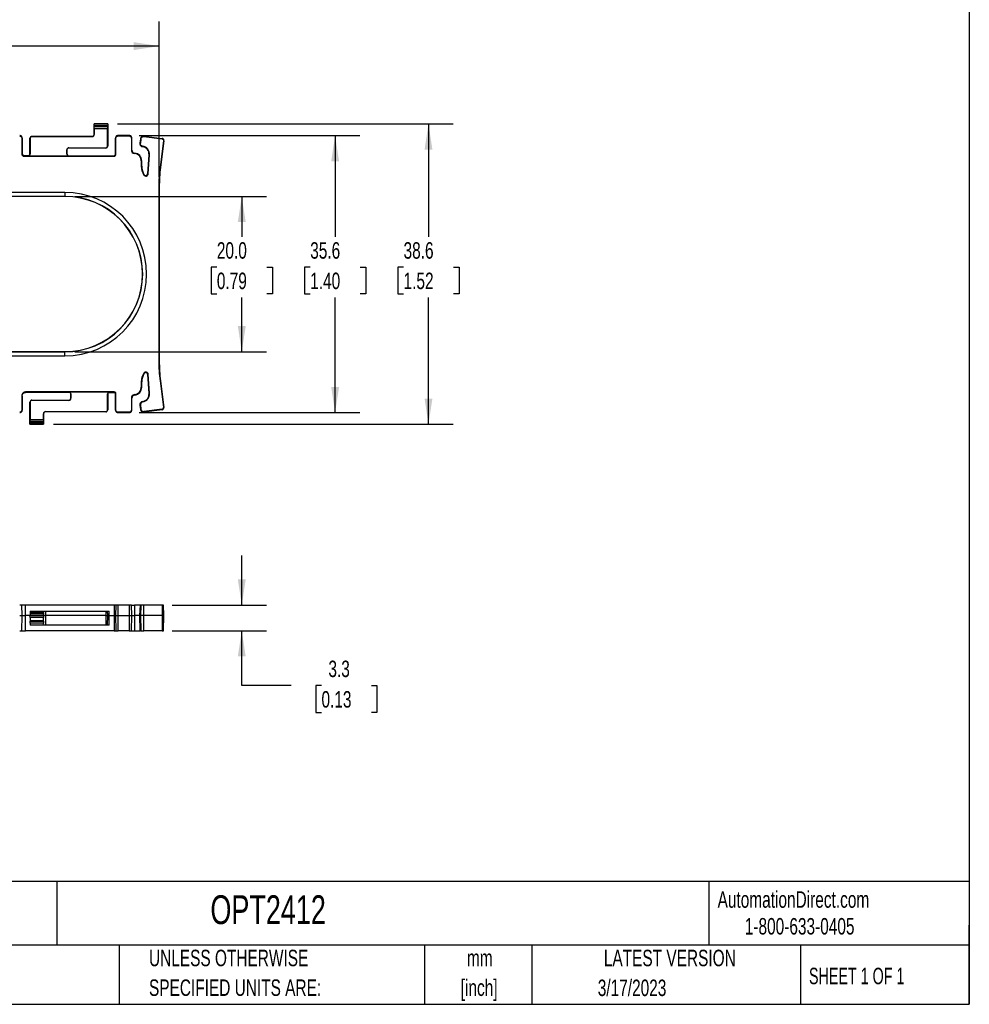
# Model space of a CAD drawing. Header units: millimetres. Extents: x 6 to 273, y 6 to 210.
# Tile 2 of 3: x 151 to 273, y 6 to 133. Entities that reach past the tile are written whole.
import ezdxf

# ---------------------------------------------------------------- set-up
doc = ezdxf.new("R2010")
doc.units = ezdxf.units.MM
doc.layers.add('DIMENSIONS', color=140, linetype='Continuous', lineweight=25)
doc.layers.add('TEXT', color=140, linetype='Continuous', lineweight=25)
doc.styles.add('SLDTEXTSTYLE0', font='TXT', dxfattribs={"width": 0.7})
doc.styles.add('SLDTEXTSTYLE1', font='TXT', dxfattribs={"width": 0.65})
doc.dimstyles.new('SLDDIMSTYLE0', dxfattribs={"dimtxt": 2.158008, "dimasz": 3.302, "dimexe": 0, "dimexo": 0.0625, "dimgap": 0.539502, "dimtad": 0, "dimtih": 1, "dimtoh": 1, "dimrnd": 1e-09, "dimzin": 12, "dimdsep": 46, "dimtxsty": 'SLDTEXTSTYLE0', "dimsah": 1, "dimcen": 0.09, "dimadec": 0, "dimazin": 3, "dimtfac": 1, "dimtmove": 0, "dimatfit": 0, "dimfxl": 0, "dimfrac": 2, "dimtolj": 1, "dimtzin": 12, "dimarcsym": 0})
doc.dimstyles.new('SLDDIMSTYLE1', dxfattribs={"dimtxt": 2.158008, "dimasz": 3.302, "dimexe": 0, "dimexo": 0.0625, "dimgap": 0.539502, "dimtad": 0, "dimtih": 1, "dimtoh": 1, "dimrnd": 1e-09, "dimzin": 4, "dimdsep": 46, "dimtxsty": 'SLDTEXTSTYLE0', "dimsah": 1, "dimcen": 0.09, "dimadec": 0, "dimazin": 1, "dimtfac": 1, "dimtofl": 0, "dimtmove": 0, "dimatfit": 3, "dimfxl": 0, "dimfrac": 2, "dimtolj": 1, "dimtzin": 12, "dimarcsym": 0})
doc.dimstyles.new('SLDDIMSTYLE2', dxfattribs={"dimtxt": 2.158008, "dimasz": 3.302, "dimexe": 0, "dimexo": 0.0625, "dimgap": 0.539502, "dimtad": 0, "dimtih": 1, "dimtoh": 1, "dimrnd": 1e-09, "dimzin": 12, "dimdsep": 46, "dimtxsty": 'SLDTEXTSTYLE0', "dimsah": 1, "dimcen": 0.09, "dimadec": 0, "dimazin": 3, "dimtfac": 1, "dimtofl": 0, "dimtmove": 0, "dimatfit": 3, "dimfxl": 0, "dimfrac": 2, "dimtolj": 1, "dimtzin": 12, "dimarcsym": 0})

# ---------------------------------------------------------------- blocks, each defined once
blk = doc.blocks.new('SW_NOTE_0')
at = {"layer": 'TEXT', "color": 0, "char_height": 2.117, "attachment_point": 2, "style": 'SLDTEXTSTYLE0'}
for s, insert in [('mm', (2.84, 2.73)), ('[inch]', (2.76, -1.09))]:
    blk.add_mtext(s, dxfattribs=dict(at, insert=insert))
blk = doc.blocks.new('SW_NOTE_0_1')
at = {"layer": 'TEXT', "color": 0, "char_height": 2.1167, "attachment_point": 1, "style": 'SLDTEXTSTYLE0'}
for s, insert in [('UNLESS OTHERWISE', (0, 2.73)), ('SPECIFIED UNITS ARE:', (0, -1.09))]:
    blk.add_mtext(s, dxfattribs=dict(at, insert=insert))
blk = doc.blocks.new('SW_NOTE_0_5')
at = {"layer": 'TEXT', "color": 0, "char_height": 2.1167, "attachment_point": 1, "style": 'SLDTEXTSTYLE0'}
for s, insert in [('METRIC UNITS USED', (0, 2.73)), ('FOR PART DESIGN', (0, -1.09))]:
    blk.add_mtext(s, dxfattribs=dict(at, insert=insert))
blk = doc.blocks.new('_D')
at = {"layer": 'DIMENSIONS'}
for p, q in [((179.53, 57.66), (179.53, 64.01)), ((170.57, 57.66), (182.71, 57.66)), ((170.57, 54.36), (182.71, 54.36)), ((179.53, 47.3), (179.53, 54.36)), ((185.88, 47.3), (179.53, 47.3)), ((189.78, 47.3), (189.05, 47.3)), ((189.05, 47.3), (189.05, 43.87)), ((196.19, 47.3), (196.91, 47.3)), ((196.91, 47.3), (196.91, 43.87)), ((189.05, 43.87), (189.78, 43.87)), ((196.91, 43.87), (196.19, 43.87))]:
    blk.add_line(p, q, dxfattribs=at)
for points in [[(179.53, 57.66), (180.04, 60.96), (179.03, 60.96)], [(179.53, 54.36), (179.03, 51.06), (180.04, 51.06)]]:
    blk.add_solid(points, dxfattribs=at)
at = {"layer": 'DIMENSIONS', "char_height": 2.117, "attachment_point": 1, "style": 'SLDTEXTSTYLE0'}
for s, insert in [('3.3', (190.67, 50.52)), ('0.13', (189.78, 46.6))]:
    blk.add_mtext(s, dxfattribs=dict(at, insert=insert))
blk = doc.blocks.new('_D_1')
at = {"layer": 'DIMENSIONS'}
for p, q in [((158.08, 110.18), (182.71, 110.18)), ((179.53, 110.18), (179.53, 104.99)), ((176.33, 101.08), (175.6, 101.08)), ((175.6, 101.08), (175.6, 97.65)), ((182.74, 101.08), (183.47, 101.08)), ((183.47, 101.08), (183.47, 97.65)), ((175.6, 97.65), (176.33, 97.65)), ((183.47, 97.65), (182.74, 97.65)), ((179.53, 90.2), (179.53, 97.17)), ((158.08, 90.2), (182.71, 90.2))]:
    blk.add_line(p, q, dxfattribs=at)
for points in [[(179.53, 110.18), (179.03, 106.88), (180.04, 106.88)], [(179.53, 90.2), (180.04, 93.5), (179.03, 93.5)]]:
    blk.add_solid(points, dxfattribs=at)
at = {"layer": 'DIMENSIONS', "char_height": 2.117, "attachment_point": 1, "style": 'SLDTEXTSTYLE0'}
for s, insert in [('20.0', (176.33, 104.29)), ('0.79', (176.33, 100.38))]:
    blk.add_mtext(s, dxfattribs=dict(at, insert=insert))
blk = doc.blocks.new('_D_2')
at = {"layer": 'DIMENSIONS'}
for p, q in [((166.34, 118), (194.71, 118)), ((191.53, 118), (191.53, 104.99)), ((188.33, 101.08), (187.6, 101.08)), ((187.6, 101.08), (187.6, 97.65)), ((194.74, 101.08), (195.47, 101.08)), ((195.47, 101.08), (195.47, 97.65)), ((187.6, 97.65), (188.33, 97.65)), ((195.47, 97.65), (194.74, 97.65)), ((191.53, 82.39), (191.53, 97.17)), ((166.34, 82.39), (194.71, 82.39))]:
    blk.add_line(p, q, dxfattribs=at)
for points in [[(191.53, 118), (191.03, 114.7), (192.04, 114.7)], [(191.53, 82.39), (192.04, 85.69), (191.03, 85.69)]]:
    blk.add_solid(points, dxfattribs=at)
at = {"layer": 'DIMENSIONS', "char_height": 2.117, "attachment_point": 1, "style": 'SLDTEXTSTYLE0'}
for s, insert in [('35.6', (188.33, 104.29)), ('1.40', (188.33, 100.38))]:
    blk.add_mtext(s, dxfattribs=dict(at, insert=insert))
blk = doc.blocks.new('_D_3')
at = {"layer": 'DIMENSIONS'}
for p, q in [((163.58, 119.49), (206.71, 119.49)), ((203.53, 119.49), (203.53, 104.99)), ((200.33, 101.08), (199.6, 101.08)), ((199.6, 101.08), (199.6, 97.65)), ((206.74, 101.08), (207.47, 101.08)), ((207.47, 101.08), (207.47, 97.65)), ((199.6, 97.65), (200.33, 97.65)), ((207.47, 97.65), (206.74, 97.65)), ((203.53, 80.89), (203.53, 97.17)), ((155.33, 80.89), (206.71, 80.89))]:
    blk.add_line(p, q, dxfattribs=at)
for points in [[(203.53, 119.49), (203.03, 116.19), (204.04, 116.19)], [(203.53, 80.89), (204.04, 84.19), (203.03, 84.19)]]:
    blk.add_solid(points, dxfattribs=at)
at = {"layer": 'DIMENSIONS', "char_height": 2.117, "attachment_point": 1, "style": 'SLDTEXTSTYLE0'}
for s, insert in [('38.6', (200.33, 104.29)), ('1.52', (200.33, 100.38))]:
    blk.add_mtext(s, dxfattribs=dict(at, insert=insert))
blk = doc.blocks.new('_D_4')
at = {"layer": 'DIMENSIONS'}
for p, q in [((44.75, 112.63), (44.75, 132.67)), ((168.93, 112.63), (168.93, 132.67)), ((44.75, 129.49), (100.22, 129.49)), ((103.14, 129.49), (102.42, 129.49)), ((102.42, 129.49), (102.42, 126.06)), ((109.56, 129.49), (110.28, 129.49)), ((110.28, 129.49), (110.28, 126.06)), ((168.93, 129.49), (112.48, 129.49)), ((102.42, 126.06), (103.14, 126.06)), ((110.28, 126.06), (109.56, 126.06))]:
    blk.add_line(p, q, dxfattribs=at)
for points in [[(44.75, 129.49), (48.05, 128.98), (48.05, 130)], [(168.93, 129.49), (165.63, 130), (165.63, 128.98)]]:
    blk.add_solid(points, dxfattribs=at)
at = {"layer": 'DIMENSIONS', "char_height": 2.117, "attachment_point": 1, "style": 'SLDTEXTSTYLE0'}
for s, insert in [('124.2', (102.25, 132.7)), ('4.89', (103.14, 128.79))]:
    blk.add_mtext(s, dxfattribs=dict(at, insert=insert))

msp = doc.modelspace()

# ---------------------------------------------------------------- linework, layer by layer
for p, q in [((160.558, 119.491), (160.557, 119.492)), ((160.557, 118.144), (160.557, 119.492)), ((160.557, 119.492), (162.307, 119.492)), ((162.306, 119.491), (160.558, 119.491)), ((160.568, 119.292), (162.297, 119.292)), ((162.29, 119.109), (160.575, 119.109)), ((162.307, 119.492), (162.306, 119.491)), ((162.307, 119.492), (162.307, 116.644)), ((152.557, 117.87), (152.557, 117.894)), ((152.557, 117.894), (160.307, 117.894)), ((160.307, 117.87), (152.557, 117.87)), ((160.307, 117.87), (160.307, 117.894)), ((160.557, 118.144), (160.581, 118.144)), ((160.581, 118.877), (160.581, 118.144)), ((162.283, 118.877), (160.581, 118.877)), ((162.283, 116.644), (162.283, 118.877)), ((163.627, 117.938), (163.627, 117.997)), ((165.073, 117.997), (163.627, 117.997)), ((163.627, 117.938), (165.073, 117.938)), ((165.073, 117.997), (165.073, 117.938)), ((166.912, 117.928), (166.912, 117.868)), ((166.956, 117.866), (166.963, 117.924)), ((166.956, 117.866), (169.303, 117.564)), ((166.963, 117.924), (169.31, 117.623)), ((151.255, 117.671), (151.255, 115.601)), ((151.255, 117.671), (151.314, 117.671)), ((151.314, 117.671), (151.314, 115.601)), ((152.307, 117.644), (152.331, 117.644)), ((152.307, 115.601), (152.307, 117.644)), ((152.331, 117.644), (152.331, 115.601)), ((157.307, 116.419), (162.057, 116.419)), ((157.307, 116.394), (157.307, 116.419)), ((162.057, 116.419), (162.057, 116.394)), ((162.307, 116.644), (162.283, 116.644)), ((163.301, 115.601), (163.301, 117.671)), ((163.301, 117.671), (163.36, 117.671)), ((163.36, 115.601), (163.36, 117.671)), ((165.34, 117.671), (165.34, 116.136)), ((165.34, 117.671), (165.399, 117.671)), ((165.399, 116.136), (165.399, 117.671)), ((166.508, 117.573), (166.437, 117.02)), ((166.496, 117.013), (166.437, 117.02)), ((166.567, 117.565), (166.496, 117.013)), ((166.508, 117.573), (166.567, 117.565)), ((166.776, 116.567), (166.786, 116.625)), ((169.473, 117.343), (169.033, 113.915)), ((169.532, 117.335), (169.091, 113.908)), ((169.31, 117.623), (169.303, 117.564)), ((169.473, 117.343), (169.532, 117.335)), ((151.314, 115.601), (151.255, 115.601)), ((151.514, 115.342), (151.514, 115.401)), ((152.107, 115.401), (151.514, 115.401)), ((151.514, 115.342), (163.101, 115.342)), ((152.107, 115.401), (152.107, 115.377)), ((152.107, 115.377), (157.257, 115.377)), ((152.307, 115.601), (152.331, 115.601)), ((157.033, 115.601), (157.033, 116.144)), ((157.057, 116.144), (157.033, 116.144)), ((157.033, 115.601), (157.057, 115.601)), ((157.057, 116.144), (157.057, 115.601)), ((157.257, 115.377), (157.257, 115.401)), ((157.257, 115.401), (163.101, 115.401)), ((162.057, 116.394), (157.307, 116.394)), ((163.101, 115.401), (163.101, 115.342)), ((163.36, 115.601), (163.301, 115.601)), ((165.399, 116.136), (165.34, 116.136)), ((165.759, 115.744), (165.754, 115.685)), ((167.446, 113.073), (167.611, 115.519)), ((167.505, 113.069), (167.67, 115.515)), ((167.67, 115.515), (167.611, 115.519)), ((166.619, 114.741), (166.619, 114.04)), ((166.619, 114.741), (166.678, 114.741)), ((166.619, 114.04), (166.678, 114.04)), ((166.678, 114.04), (166.678, 114.741)), ((169.033, 113.915), (169.091, 113.908)), ((166.998, 112.957), (166.949, 112.925)), ((167.505, 113.069), (167.446, 113.073)), ((168.869, 111.359), (168.928, 111.359)), ((168.869, 111.359), (168.869, 89.024)), ((168.928, 111.359), (168.928, 89.024)), ((156.807, 110.692), (56.807, 110.692)), ((156.807, 110.181), (56.807, 110.181)), ((156.807, 110.157), (56.807, 110.157)), ((156.807, 110.692), (156.807, 110.181)), ((156.807, 110.181), (156.807, 110.157)), ((56.807, 90.226), (156.807, 90.226)), ((56.807, 90.202), (156.807, 90.202)), ((156.807, 90.202), (156.807, 90.226)), ((156.807, 89.692), (156.807, 90.202)), ((56.807, 89.692), (156.807, 89.692)), ((168.869, 89.024), (168.928, 89.024)), ((166.949, 87.458), (166.998, 87.426)), ((167.446, 87.31), (167.505, 87.314)), ((167.611, 84.864), (167.446, 87.31)), ((167.67, 84.868), (167.505, 87.314)), ((166.619, 86.343), (166.678, 86.343)), ((166.619, 86.343), (166.619, 85.642)), ((166.678, 85.642), (166.678, 86.343)), ((169.033, 86.468), (169.091, 86.475)), ((169.033, 86.468), (169.473, 83.04)), ((169.091, 86.475), (169.532, 83.048)), ((163.127, 85.041), (151.737, 85.041)), ((151.737, 84.982), (151.737, 85.041)), ((157.357, 84.982), (151.737, 84.982)), ((162.507, 85.006), (157.357, 85.006)), ((157.357, 85.006), (157.357, 84.982)), ((157.581, 84.782), (157.557, 84.782)), ((157.557, 84.239), (157.557, 84.782)), ((157.581, 84.782), (157.581, 84.239)), ((162.283, 82.739), (162.283, 84.782)), ((162.307, 84.782), (162.283, 84.782)), ((162.307, 84.782), (162.307, 82.739)), ((162.507, 84.982), (162.507, 85.006)), ((162.507, 84.982), (163.127, 84.982)), ((163.127, 85.041), (163.127, 84.982)), ((163.301, 82.712), (163.301, 84.809)), ((163.301, 84.809), (163.36, 84.809)), ((163.36, 82.712), (163.36, 84.809)), ((166.678, 85.642), (166.619, 85.642)), ((167.67, 84.868), (167.611, 84.864)), ((151.255, 84.559), (151.255, 82.712)), ((151.255, 84.559), (151.314, 84.559)), ((151.314, 84.559), (151.314, 82.712)), ((152.307, 83.739), (152.331, 83.739)), ((152.307, 80.892), (152.307, 83.739)), ((152.331, 83.739), (152.331, 81.506)), ((152.557, 83.964), (152.557, 83.989)), ((152.557, 83.989), (157.307, 83.989)), ((157.307, 83.964), (152.557, 83.964)), ((157.307, 83.989), (157.307, 83.964)), ((157.557, 84.239), (157.581, 84.239)), ((165.34, 84.247), (165.399, 84.247)), ((165.34, 84.247), (165.34, 82.712)), ((165.399, 82.712), (165.399, 84.247)), ((165.754, 84.698), (165.759, 84.639)), ((166.786, 83.758), (166.776, 83.816)), ((151.314, 82.712), (151.255, 82.712)), ((154.307, 82.513), (154.307, 82.489)), ((154.307, 82.513), (162.057, 82.513)), ((162.057, 82.489), (154.307, 82.489)), ((162.057, 82.513), (162.057, 82.489)), ((162.307, 82.739), (162.283, 82.739)), ((163.36, 82.712), (163.301, 82.712)), ((165.073, 82.445), (163.627, 82.445)), ((163.627, 82.386), (163.627, 82.445)), ((163.627, 82.386), (165.073, 82.386)), ((165.073, 82.445), (165.073, 82.386)), ((165.399, 82.712), (165.34, 82.712)), ((166.437, 83.363), (166.496, 83.371)), ((166.437, 83.363), (166.508, 82.81)), ((166.496, 83.371), (166.567, 82.818)), ((166.567, 82.818), (166.508, 82.81)), ((169.303, 82.819), (166.956, 82.518)), ((166.963, 82.459), (166.956, 82.518)), ((169.31, 82.76), (166.963, 82.459)), ((169.303, 82.819), (169.31, 82.76)), ((169.532, 83.048), (169.473, 83.04)), ((154.047, 81.091), (152.318, 81.091)), ((152.325, 81.274), (154.04, 81.274)), ((152.331, 81.506), (154.033, 81.506)), ((154.057, 82.239), (154.033, 82.239)), ((154.033, 81.506), (154.033, 82.239)), ((154.057, 82.239), (154.057, 80.892)), ((152.307, 80.892), (152.308, 80.892)), ((154.057, 80.892), (152.307, 80.892)), ((152.308, 80.892), (154.056, 80.892)), ((154.056, 80.892), (154.057, 80.892)), ((151.314, 56.302), (151.255, 57.657)), ((151.737, 56.302), (151.737, 57.657)), ((163.127, 57.657), (151.737, 57.657)), ((163.127, 57.657), (163.127, 56.302)), ((163.36, 57.657), (163.301, 56.302)), ((163.627, 56.302), (163.627, 57.657)), ((165.073, 57.657), (163.627, 57.657)), ((165.073, 57.657), (165.073, 56.302)), ((165.399, 56.302), (165.34, 57.657)), ((165.34, 57.657), (165.754, 57.657)), ((165.754, 57.657), (165.759, 56.302)), ((166.493, 57.657), (165.754, 57.657)), ((166.493, 57.657), (166.434, 56.302)), ((166.437, 56.302), (166.496, 57.657)), ((166.496, 57.657), (166.493, 57.657)), ((166.496, 57.657), (166.567, 57.657)), ((166.567, 57.657), (166.508, 56.302)), ((166.956, 57.657), (166.567, 57.657)), ((166.963, 56.302), (166.956, 57.657)), ((169.303, 57.657), (166.956, 57.657)), ((169.303, 57.657), (169.31, 56.302)), ((169.475, 57.657), (169.303, 57.657)), ((169.534, 56.302), (169.475, 57.657)), ((151.263, 54.357), (151.314, 56.302)), ((151.737, 54.357), (151.737, 56.302)), ((152.307, 56.302), (151.737, 56.302)), ((152.307, 56.302), (152.308, 56.324)), ((154.057, 56.302), (152.307, 56.302)), ((152.313, 56.076), (152.307, 56.302)), ((152.318, 56.547), (152.308, 56.324)), ((152.308, 56.324), (154.056, 56.324)), ((154.051, 56.076), (152.313, 56.076)), ((152.325, 56.699), (152.318, 56.547)), ((154.047, 56.547), (152.318, 56.547)), ((152.331, 56.857), (152.325, 56.699)), ((152.325, 56.699), (154.04, 56.699)), ((152.331, 56.857), (154.033, 56.857)), ((154.04, 56.699), (154.033, 56.857)), ((154.033, 56.857), (154.307, 56.857)), ((154.04, 56.699), (154.047, 56.547)), ((154.056, 56.324), (154.047, 56.547)), ((154.057, 56.302), (154.051, 56.076)), ((154.056, 56.324), (154.057, 56.302)), ((154.307, 56.302), (154.057, 56.302)), ((154.307, 56.857), (154.307, 56.302)), ((154.307, 56.857), (162.057, 56.857)), ((154.307, 56.302), (154.307, 55.057)), ((162.057, 56.302), (154.307, 56.302)), ((162.057, 56.857), (162.057, 56.302)), ((162.057, 56.857), (162.283, 56.857)), ((162.057, 56.302), (162.057, 55.057)), ((162.057, 56.302), (162.307, 56.302)), ((162.275, 55.057), (162.307, 56.302)), ((162.307, 56.302), (162.283, 56.857)), ((162.283, 56.857), (162.507, 56.857)), ((162.507, 56.302), (162.307, 56.302)), ((162.507, 56.302), (162.507, 56.857)), ((162.507, 55.057), (162.507, 56.302)), ((162.507, 56.302), (163.127, 56.302)), ((163.127, 56.302), (163.127, 54.357)), ((163.301, 56.302), (163.352, 54.357)), ((163.627, 54.357), (163.627, 56.302)), ((163.627, 56.302), (165.073, 56.302)), ((165.073, 56.302), (165.073, 54.357)), ((165.349, 54.357), (165.399, 56.302)), ((165.399, 56.302), (165.759, 56.302)), ((165.759, 56.302), (165.754, 54.357)), ((166.434, 56.302), (165.759, 56.302)), ((166.434, 56.302), (166.485, 54.357)), ((166.437, 56.302), (166.434, 56.302)), ((166.488, 54.357), (166.437, 56.302)), ((166.437, 56.302), (166.508, 56.302)), ((166.963, 56.302), (166.508, 56.302)), ((166.508, 56.302), (166.559, 54.357)), ((166.957, 54.357), (166.963, 56.302)), ((169.31, 56.302), (166.963, 56.302)), ((169.31, 56.302), (169.304, 54.357)), ((169.31, 56.302), (169.534, 56.302)), ((169.483, 54.357), (169.534, 56.302)), ((152.324, 55.666), (154.041, 55.666)), ((152.324, 55.666), (152.326, 55.595)), ((152.326, 55.595), (154.039, 55.595)), ((152.333, 55.333), (152.326, 55.595)), ((154.032, 55.333), (152.333, 55.333)), ((152.333, 55.333), (152.34, 55.057)), ((154.05, 55.057), (152.34, 55.057)), ((154.025, 55.071), (154.032, 55.333)), ((154.039, 55.595), (154.032, 55.333)), ((154.039, 55.595), (154.041, 55.666)), ((154.307, 55.057), (154.05, 55.057)), ((162.057, 55.057), (154.307, 55.057)), ((162.275, 55.057), (162.057, 55.057)), ((162.507, 55.057), (162.275, 55.057)), ((163.127, 54.357), (151.737, 54.357)), ((165.073, 54.357), (163.627, 54.357)), ((166.485, 54.357), (166.488, 54.357)), ((166.559, 54.357), (166.488, 54.357)), ((166.559, 54.357), (166.957, 54.357)), ((169.304, 54.357), (166.957, 54.357)), ((169.304, 54.357), (169.483, 54.357))]:
    msp.add_line(p, q)
for centre, radius, start, end in [((152.557, 117.644), 0.25, 90, 180), ((152.557, 117.644), 0.226, 90, 180), ((160.307, 118.144), 0.274, 270, 0), ((160.307, 118.144), 0.25, 270, 0), ((166.912, 117.521), 0.407, 82.67598, 90), ((166.912, 117.521), 0.347, 82.67598, 90), ((157.307, 116.144), 0.274, 90, 180), ((162.057, 116.644), 0.226, 270, 0), ((162.057, 116.644), 0.25, 270, 0), ((166.62, 115.586), 0.993, 356.1301, 80.92561), ((166.62, 115.586), 1.053, 356.1301, 80.9256), ((151.514, 115.601), 0.259, 180, 270), ((151.514, 115.601), 0.2, 180, 270), ((152.107, 115.601), 0.224, 270, 0), ((152.107, 115.601), 0.2, 270, 0), ((157.257, 115.601), 0.224, 180, 270), ((157.307, 116.144), 0.25, 90, 180), ((157.257, 115.601), 0.2, 180, 270), ((163.101, 115.601), 0.259, 270, 0), ((163.101, 115.601), 0.2, 270, 360), ((165.793, 116.136), 0.453, 180, 265.02837), ((165.793, 116.136), 0.393, 180, 265.02837), ((165.672, 114.741), 0.947, 0, 85.02837), ((165.672, 114.741), 1.007, 0, 85.02837), ((168.672, 114.04), 2.053, 180, 212.92009), ((168.672, 114.04), 1.993, 180, 212.92009), ((188.922, 111.359), 20.053, 172.67598, 180), ((188.922, 111.359), 19.993, 172.67598, 180), ((167.203, 113.089), 0.303, 212.92009, 356.1301), ((167.203, 113.089), 0.243, 212.92009, 356.1301), ((156.807, 100.192), 10.5, 270, 90), ((156.807, 100.192), 9.99, 270, 90), ((156.807, 100.192), 9.965, 270, 90), ((188.922, 89.024), 20.053, 180, 187.32402), ((188.922, 89.024), 19.993, 180, 187.32402), ((168.672, 86.343), 2.053, 147.07991, 180), ((168.672, 86.343), 1.993, 147.07991, 180), ((167.203, 87.294), 0.303, 3.8699, 147.07991), ((167.203, 87.294), 0.243, 3.8699, 147.07991), ((157.357, 84.782), 0.224, 0, 90), ((157.357, 84.782), 0.2, 0, 90), ((162.507, 84.782), 0.224, 90, 180), ((162.507, 84.782), 0.2, 90, 180), ((165.672, 85.642), 0.947, 274.97163, 0), ((165.672, 85.642), 1.007, 274.97163, 0), ((166.62, 84.797), 0.993, 279.07441, 3.8699), ((166.62, 84.797), 1.053, 279.07441, 3.8699), ((152.557, 83.739), 0.25, 90, 180), ((152.557, 83.739), 0.226, 90, 180), ((157.307, 84.239), 0.274, 270, 0), ((157.307, 84.239), 0.25, 270, 0), ((165.793, 84.247), 0.453, 94.97163, 180), ((165.793, 84.247), 0.393, 94.97163, 180), ((166.841, 83.415), 0.407, 99.07441, 187.32402), ((166.841, 83.415), 0.347, 99.07441, 187.32402), ((154.307, 82.239), 0.274, 90, 180), ((154.307, 82.239), 0.25, 90, 180), ((162.057, 82.739), 0.226, 270, 0), ((162.057, 82.739), 0.25, 270, 0), ((166.912, 82.862), 0.407, 187.32402, 277.32402), ((166.912, 82.862), 0.347, 187.32402, 277.32402), ((169.277, 83.015), 0.197, 277.32402, 7.32402), ((169.277, 83.015), 0.257, 277.32402, 7.32402)]:
    msp.add_arc(centre, radius, start, end)
for centre, start_param, end_param in [((160.557, 119.242), 4.9143275, 6.1959188), ((160.579, 119.342), 1.7715737, 2.7636307), ((160.571, 118.877), 4.712389, 5.9052233), ((162.294, 118.877), 0.377962, 1.5707963), ((162.286, 119.342), 3.5195546, 4.5116116), ((162.307, 119.242), 0.0872665, 1.3688579), ((152.307, 81.142), 3.2288591, 4.5104505), ((152.329, 81.042), 0.377962, 1.370019), ((152.321, 81.506), 3.5195546, 4.712389), ((154.044, 81.506), 1.5707963, 2.7636307), ((154.036, 81.042), 4.9131663, 5.9052233), ((154.057, 81.142), 1.7727348, 3.0543262)]:
    msp.add_ellipse(centre, major_axis=(0, 0.25), ratio=0.0436609, start_param=start_param, end_param=end_param)
for points, knots in [([(151.314, 117.671), (151.314, 117.713), (151.297, 117.799), (151.224, 117.908), (151.115, 117.981), (151.03, 117.997), (150.988, 117.997)], [-0.0000003, -0.0000003, -0.0000003, -0.0000003, 0.2480879, 0.4999418, 0.7513102, 1.0000006, 1.0000006, 1.0000006, 1.0000006]), ([(150.988, 117.938), (151.022, 117.938), (151.092, 117.924), (151.181, 117.865), (151.241, 117.776), (151.255, 117.706), (151.255, 117.671)], [-0.0000003, -0.0000003, -0.0000003, -0.0000003, 0.2486901, 0.5000585, 0.7519124, 1.0000006, 1.0000006, 1.0000006, 1.0000006]), ([(163.627, 117.997), (163.585, 117.997), (163.499, 117.981), (163.39, 117.908), (163.318, 117.799), (163.301, 117.713), (163.301, 117.671)], [-0.0000002, -0.0000002, -0.0000002, -0.0000002, 0.2480879, 0.4999418, 0.7513102, 1.0000006, 1.0000006, 1.0000006, 1.0000006]), ([(163.36, 117.671), (163.36, 117.706), (163.374, 117.776), (163.433, 117.865), (163.522, 117.925), (163.593, 117.938), (163.627, 117.938)], [-0.0000003, -0.0000003, -0.0000003, -0.0000003, 0.2486902, 0.5000586, 0.7519125, 1.0000007, 1.0000007, 1.0000007, 1.0000007]), ([(165.399, 117.671), (165.399, 117.713), (165.383, 117.799), (165.31, 117.908), (165.201, 117.981), (165.115, 117.997), (165.073, 117.997)], [-0.0000002, -0.0000002, -0.0000002, -0.0000002, 0.2480879, 0.4999418, 0.7513102, 1.0000006, 1.0000006, 1.0000006, 1.0000006]), ([(165.073, 117.938), (165.108, 117.938), (165.178, 117.924), (165.267, 117.865), (165.326, 117.776), (165.34, 117.706), (165.34, 117.671)], [-0.0000003, -0.0000003, -0.0000003, -0.0000003, 0.2486901, 0.5000585, 0.7519124, 1.0000006, 1.0000006, 1.0000006, 1.0000006]), ([(166.912, 117.928), (166.899, 117.928), (166.873, 117.926), (166.836, 117.921), (166.801, 117.913), (166.766, 117.901), (166.733, 117.887), (166.691, 117.864), (166.642, 117.828), (166.591, 117.775), (166.552, 117.714), (166.523, 117.647), (166.512, 117.598), (166.508, 117.573)], [0, 0, 0, 0, 0.0625, 0.125, 0.1875, 0.25, 0.3125, 0.375, 0.5, 0.625, 0.75, 0.875, 1.0000007, 1.0000007, 1.0000007, 1.0000007]), ([(166.567, 117.565), (166.57, 117.587), (166.58, 117.629), (166.604, 117.686), (166.638, 117.738), (166.681, 117.783), (166.723, 117.814), (166.759, 117.834), (166.788, 117.846), (166.817, 117.856), (166.847, 117.863), (166.878, 117.867), (166.9, 117.868), (166.912, 117.868)], [0, 0, 0, 0, 0.1250005, 0.2500005, 0.3750005, 0.5000005, 0.6250005, 0.6875005, 0.7500005, 0.8125005, 0.8750005, 0.9375005, 1.0000005, 1.0000005, 1.0000005, 1.0000005]), ([(166.437, 117.02), (166.434, 116.993), (166.433, 116.94), (166.445, 116.864), (166.472, 116.791), (166.513, 116.724), (166.565, 116.666), (166.628, 116.619), (166.698, 116.585), (166.749, 116.571), (166.776, 116.567)], [-0.0000023, -0.0000023, -0.0000023, -0.0000023, 0.125, 0.25, 0.375, 0.5, 0.625, 0.75, 0.875, 0.9999995, 0.9999995, 0.9999995, 0.9999995]), ([(166.786, 116.625), (166.762, 116.629), (166.719, 116.641), (166.659, 116.669), (166.605, 116.71), (166.56, 116.759), (166.526, 116.816), (166.503, 116.88), (166.492, 116.944), (166.493, 116.989), (166.496, 117.013)], [-0.0000027, -0.0000027, -0.0000027, -0.0000027, 0.124997, 0.249997, 0.374997, 0.499997, 0.624997, 0.749997, 0.874997, 0.9999998, 0.9999998, 0.9999998, 0.9999998]), ([(169.303, 117.564), (169.316, 117.562), (169.342, 117.556), (169.377, 117.54), (169.408, 117.518), (169.435, 117.489), (169.455, 117.457), (169.469, 117.421), (169.475, 117.383), (169.475, 117.356), (169.473, 117.343), (169.473, 117.343)], [-0.0001378, -0.0001378, -0.0001378, -0.0001378, 0.1248616, 0.2498616, 0.3748616, 0.4998616, 0.6248616, 0.7498616, 0.8748616, 0.9998616, 0.9999993, 0.9999993, 0.9999993, 0.9999993]), ([(169.532, 117.335), (169.534, 117.353), (169.535, 117.387), (169.526, 117.436), (169.508, 117.483), (169.482, 117.526), (169.447, 117.563), (169.407, 117.592), (169.361, 117.612), (169.328, 117.62), (169.31, 117.623)], [0, 0, 0, 0, 0.125, 0.25, 0.375, 0.5, 0.625, 0.75, 0.875, 0.99999938, 0.99999938, 0.99999938, 0.99999938]), ([(151.737, 85.041), (151.675, 85.041), (151.548, 85.017), (151.387, 84.909), (151.279, 84.748), (151.255, 84.621), (151.255, 84.559)], [-0.0000002, -0.0000002, -0.0000002, -0.0000002, 0.247175, 0.4998155, 0.7528066, 0.9999999, 0.9999999, 0.9999999, 0.9999999]), ([(151.314, 84.559), (151.314, 84.613), (151.335, 84.725), (151.43, 84.866), (151.571, 84.96), (151.683, 84.982), (151.737, 84.982)], [-0.0000003, -0.0000003, -0.0000003, -0.0000003, 0.2471931, 0.5001841, 0.7528247, 0.9999999, 0.9999999, 0.9999999, 0.9999999]), ([(163.36, 84.809), (163.36, 84.849), (163.338, 84.93), (163.249, 85.02), (163.168, 85.041), (163.127, 85.041)], [0.00000086, 0.00000086, 0.00000086, 0.00000086, 0.33208873, 0.66688684, 1.00000014, 1.00000014, 1.00000014, 1.00000014]), ([(163.127, 84.982), (163.157, 84.982), (163.218, 84.966), (163.285, 84.899), (163.301, 84.838), (163.301, 84.809)], [0.00000109, 0.00000109, 0.00000109, 0.00000109, 0.33311416, 0.66791227, 1.0000002, 1.0000002, 1.0000002, 1.0000002]), ([(151.255, 82.712), (151.255, 82.677), (151.241, 82.607), (151.181, 82.518), (151.092, 82.459), (151.022, 82.445), (150.988, 82.445)], [-0.0000003, -0.0000003, -0.0000003, -0.0000003, 0.2486901, 0.5000585, 0.7519124, 1.0000006, 1.0000006, 1.0000006, 1.0000006]), ([(150.988, 82.386), (151.03, 82.386), (151.115, 82.402), (151.224, 82.475), (151.297, 82.584), (151.314, 82.67), (151.314, 82.712)], [-0.0000003, -0.0000003, -0.0000003, -0.0000003, 0.2480879, 0.4999418, 0.7513102, 1.0000006, 1.0000006, 1.0000006, 1.0000006]), ([(163.301, 82.712), (163.301, 82.67), (163.318, 82.584), (163.39, 82.475), (163.499, 82.402), (163.585, 82.386), (163.627, 82.386)], [-0.0000003, -0.0000003, -0.0000003, -0.0000003, 0.2480879, 0.4999418, 0.7513102, 1.0000006, 1.0000006, 1.0000006, 1.0000006]), ([(163.627, 82.445), (163.593, 82.445), (163.522, 82.459), (163.433, 82.518), (163.374, 82.607), (163.36, 82.678), (163.36, 82.712)], [-0.0000003, -0.0000003, -0.0000003, -0.0000003, 0.2486902, 0.5000586, 0.7519125, 1.0000007, 1.0000007, 1.0000007, 1.0000007]), ([(165.34, 82.712), (165.34, 82.677), (165.326, 82.607), (165.267, 82.518), (165.178, 82.459), (165.108, 82.445), (165.073, 82.445)], [-0.0000003, -0.0000003, -0.0000003, -0.0000003, 0.2486902, 0.5000586, 0.7519125, 1.0000007, 1.0000007, 1.0000007, 1.0000007]), ([(165.073, 82.386), (165.115, 82.386), (165.201, 82.402), (165.31, 82.475), (165.383, 82.584), (165.399, 82.67), (165.399, 82.712)], [-0.0000002, -0.0000002, -0.0000002, -0.0000002, 0.2480879, 0.4999418, 0.7513102, 1.0000006, 1.0000006, 1.0000006, 1.0000006]), ([(151.255, 57.657), (151.255, 57.657), (151.241, 57.657), (151.181, 57.657), (151.092, 57.657), (151.022, 57.657), (150.988, 57.657)], [-0.0000003, -0.0000003, -0.0000003, -0.0000003, 0.2486901, 0.5000585, 0.7519124, 1.0000006, 1.0000006, 1.0000006, 1.0000006]), ([(151.737, 57.657), (151.675, 57.657), (151.548, 57.657), (151.387, 57.657), (151.279, 57.657), (151.255, 57.657), (151.255, 57.657)], [-0.0000002, -0.0000002, -0.0000002, -0.0000002, 0.247175, 0.4998155, 0.7528066, 0.9999999, 0.9999999, 0.9999999, 0.9999999]), ([(163.36, 57.657), (163.36, 57.657), (163.338, 57.657), (163.249, 57.657), (163.168, 57.657), (163.127, 57.657)], [0.00000086, 0.00000086, 0.00000086, 0.00000086, 0.33208873, 0.66688684, 1.00000014, 1.00000014, 1.00000014, 1.00000014]), ([(163.627, 57.657), (163.593, 57.657), (163.522, 57.657), (163.433, 57.657), (163.374, 57.657), (163.36, 57.657), (163.36, 57.657)], [-0.0000003, -0.0000003, -0.0000003, -0.0000003, 0.2486902, 0.5000586, 0.7519125, 1.0000007, 1.0000007, 1.0000007, 1.0000007]), ([(165.34, 57.657), (165.34, 57.657), (165.326, 57.657), (165.267, 57.657), (165.178, 57.657), (165.108, 57.657), (165.073, 57.657)], [-0.0000003, -0.0000003, -0.0000003, -0.0000003, 0.2486902, 0.5000586, 0.7519125, 1.0000007, 1.0000007, 1.0000007, 1.0000007]), ([(169.473, 57.657), (169.473, 57.657), (169.478, 57.657), (169.475, 57.657), (169.473, 57.657)], [0, 0, 0, 0, 0.0647891, 1, 1, 1, 1]), ([(150.988, 56.302), (151.03, 56.302), (151.115, 56.302), (151.224, 56.302), (151.297, 56.302), (151.314, 56.302), (151.314, 56.302)], [-0.0000003, -0.0000003, -0.0000003, -0.0000003, 0.2480879, 0.4999418, 0.7513102, 1.0000006, 1.0000006, 1.0000006, 1.0000006]), ([(151.314, 56.302), (151.314, 56.302), (151.335, 56.302), (151.43, 56.302), (151.571, 56.302), (151.683, 56.302), (151.737, 56.302)], [-0.0000003, -0.0000003, -0.0000003, -0.0000003, 0.2471931, 0.5001841, 0.7528247, 0.9999999, 0.9999999, 0.9999999, 0.9999999]), ([(152.313, 56.076), (152.314, 56.053), (152.315, 56.007), (152.317, 55.943), (152.318, 55.886), (152.319, 55.834), (152.32, 55.79), (152.321, 55.752), (152.322, 55.722), (152.323, 55.697), (152.324, 55.679), (152.324, 55.67), (152.324, 55.666)], [0, 0, 0, 0, 0.1196735, 0.2349762, 0.3459077, 0.4524674, 0.5546548, 0.6524698, 0.7459119, 0.834981, 0.919677, 1, 1, 1, 1]), ([(154.041, 55.666), (154.041, 55.672), (154.041, 55.685), (154.042, 55.718), (154.043, 55.762), (154.045, 55.821), (154.047, 55.893), (154.049, 55.979), (154.05, 56.043), (154.051, 56.076)], [0, 0, 0, 0, 0.11611305, 0.24114486, 0.37509349, 0.51795646, 0.66973085, 0.83041328, 1, 1, 1, 1]), ([(163.127, 56.302), (163.157, 56.302), (163.218, 56.302), (163.285, 56.302), (163.301, 56.302), (163.301, 56.302)], [0.00000109, 0.00000109, 0.00000109, 0.00000109, 0.33311416, 0.66791227, 1.0000002, 1.0000002, 1.0000002, 1.0000002]), ([(163.301, 56.302), (163.301, 56.302), (163.318, 56.302), (163.39, 56.302), (163.499, 56.302), (163.585, 56.302), (163.627, 56.302)], [-0.0000003, -0.0000003, -0.0000003, -0.0000003, 0.2480879, 0.4999418, 0.7513102, 1.0000006, 1.0000006, 1.0000006, 1.0000006]), ([(165.073, 56.302), (165.115, 56.302), (165.201, 56.302), (165.31, 56.302), (165.383, 56.302), (165.399, 56.302), (165.399, 56.302)], [-0.0000002, -0.0000002, -0.0000002, -0.0000002, 0.2480879, 0.4999418, 0.7513102, 1.0000006, 1.0000006, 1.0000006, 1.0000006]), ([(150.988, 54.357), (151.023, 54.357), (151.096, 54.357), (151.187, 54.357), (151.249, 54.357), (151.263, 54.357), (151.263, 54.357)], [-0.0000003, -0.0000003, -0.0000003, -0.0000003, 0.2480879, 0.4999418, 0.7513102, 1.0000007, 1.0000007, 1.0000007, 1.0000007]), ([(151.263, 54.357), (151.263, 54.357), (151.287, 54.357), (151.393, 54.357), (151.552, 54.357), (151.676, 54.357), (151.737, 54.357)], [-0.0000002, -0.0000002, -0.0000002, -0.0000002, 0.2471931, 0.5001841, 0.7528247, 0.9999999, 0.9999999, 0.9999999, 0.9999999]), ([(163.127, 54.357), (163.166, 54.357), (163.245, 54.357), (163.331, 54.357), (163.352, 54.357), (163.352, 54.357)], [0.00000077, 0.00000077, 0.00000077, 0.00000077, 0.33311416, 0.66791227, 1.00000017, 1.00000017, 1.00000017, 1.00000017]), ([(163.352, 54.357), (163.352, 54.357), (163.366, 54.357), (163.427, 54.357), (163.519, 54.357), (163.591, 54.357), (163.627, 54.357)], [-0.0000002, -0.0000002, -0.0000002, -0.0000002, 0.2480879, 0.4999418, 0.7513102, 1.0000007, 1.0000007, 1.0000007, 1.0000007]), ([(165.073, 54.357), (165.109, 54.357), (165.181, 54.357), (165.273, 54.357), (165.334, 54.357), (165.349, 54.357), (165.349, 54.357)], [-0.0000002, -0.0000002, -0.0000002, -0.0000002, 0.2480879, 0.4999418, 0.7513102, 1.0000007, 1.0000007, 1.0000007, 1.0000007]), ([(165.349, 54.357), (165.349, 54.357), (165.351, 54.357), (165.366, 54.357), (165.389, 54.357), (165.423, 54.357), (165.467, 54.357), (165.526, 54.357), (165.597, 54.357), (165.675, 54.357), (165.728, 54.357), (165.754, 54.357)], [0, 0, 0, 0, 0.1003924, 0.1983809, 0.2961952, 0.3960767, 0.5001333, 0.6239943, 0.7588954, 0.87682, 1, 1, 1, 1]), ([(165.754, 54.357), (165.87, 54.357), (166.102, 54.357), (166.365, 54.357), (166.457, 54.357), (166.492, 54.357)], [0, 0, 0, 0, 0.3810754, 0.7621508, 1, 1, 1, 1])]:
    msp.add_open_spline(points, degree=3, knots=knots)
msp.add_open_spline([(154.05, 55.057), (154.033, 55.057), (154.025, 55.061), (154.025, 55.071)], degree=3)
at = {"layer": 'TEXT'}
for p, q in [((273.05, 209.55), (273.05, 6.35)), ((273.05, 22.126), (6.35, 22.126)), ((155.759, 22.126), (155.759, 13.97)), ((239.575, 22.126), (239.575, 13.97)), ((273.05, 6.35), (273.05, 16.51)), ((273.05, 13.97), (6.35, 13.97)), ((163.78, 13.97), (163.78, 6.35)), ((203.024, 13.97), (203.024, 6.35)), ((216.812, 13.97), (216.812, 6.35)), ((251.349, 13.97), (251.349, 6.35)), ((6.35, 6.35), (273.05, 6.35))]:
    msp.add_line(p, q, dxfattribs=at)

# ---------------------------------------------------------------- block references
for name, p in [('SW_NOTE_0_5', (128.478, 10.635)), ('SW_NOTE_0_1', (167.608, 10.635)), ('SW_NOTE_0', (207.286, 10.633))]:
    msp.add_blockref(name, p, dxfattribs=at)

# ---------------------------------------------------------------- texts
for s, insert, char_height, attachment_point, style in [('OPT2412', (175.502, 20.364), 3.7042, 1, 'SLDTEXTSTYLE0'), ('AutomationDirect.com', (240.695, 20.877), 2.11667, 1, 'SLDTEXTSTYLE0'), ('1-800-633-0405', (244.192, 17.437), 2.11667, 1, 'SLDTEXTSTYLE0'), ('LATEST VERSION', (234.552, 13.364), 2.11667, 2, 'SLDTEXTSTYLE0'), ('SHEET 1 OF 1', (252.441, 11.051), 2.11667, 1, 'SLDTEXTSTYLE1'), ('3/17/2023', (229.701, 9.528), 2.1167, 2, 'SLDTEXTSTYLE0')]:
    msp.add_mtext(s, dxfattribs=dict(at, insert=insert, char_height=char_height, attachment_point=attachment_point, style=style))

# ---------------------------------------------------------------- dimensions: what is measured, and where the dimension line sits
at = {"layer": 'DIMENSIONS'}
dim = msp.add_linear_dim(base=(44.745, 129.492), p1=(168.928, 111.359), p2=(44.745, 111.359), dimstyle='SLDDIMSTYLE2', dxfattribs=at)
dim.commit()
dim.dimension.update_dxf_attribs({"geometry": '_D_4', "text_midpoint": (106.351, 129.492), "dimtype": 160})
for base, p1, p2, dimstyle, picture, middle in [((203.535, 80.892), (162.306, 119.491), (154.056, 80.892), 'SLDDIMSTYLE2', '_D_3', (203.535, 101.08)), ((191.535, 82.386), (165.073, 117.997), (165.073, 82.386), 'SLDDIMSTYLE2', '_D_2', (191.535, 101.08)), ((179.535, 110.181), (156.807, 90.202), (156.807, 110.181), 'SLDDIMSTYLE1', '_D_1', (179.535, 101.08)), ((179.535, 54.357), (169.303, 57.657), (169.304, 54.357), 'SLDDIMSTYLE0', '_D', (179.535, 47.304))]:
    dim = msp.add_linear_dim(base=base, p1=p1, p2=p2, angle=90, dimstyle=dimstyle, dxfattribs=at)
    dim.commit()
    dim.dimension.update_dxf_attribs({"geometry": picture, "text_midpoint": middle, "dimtype": 160})

doc.saveas('drawing.dxf')
